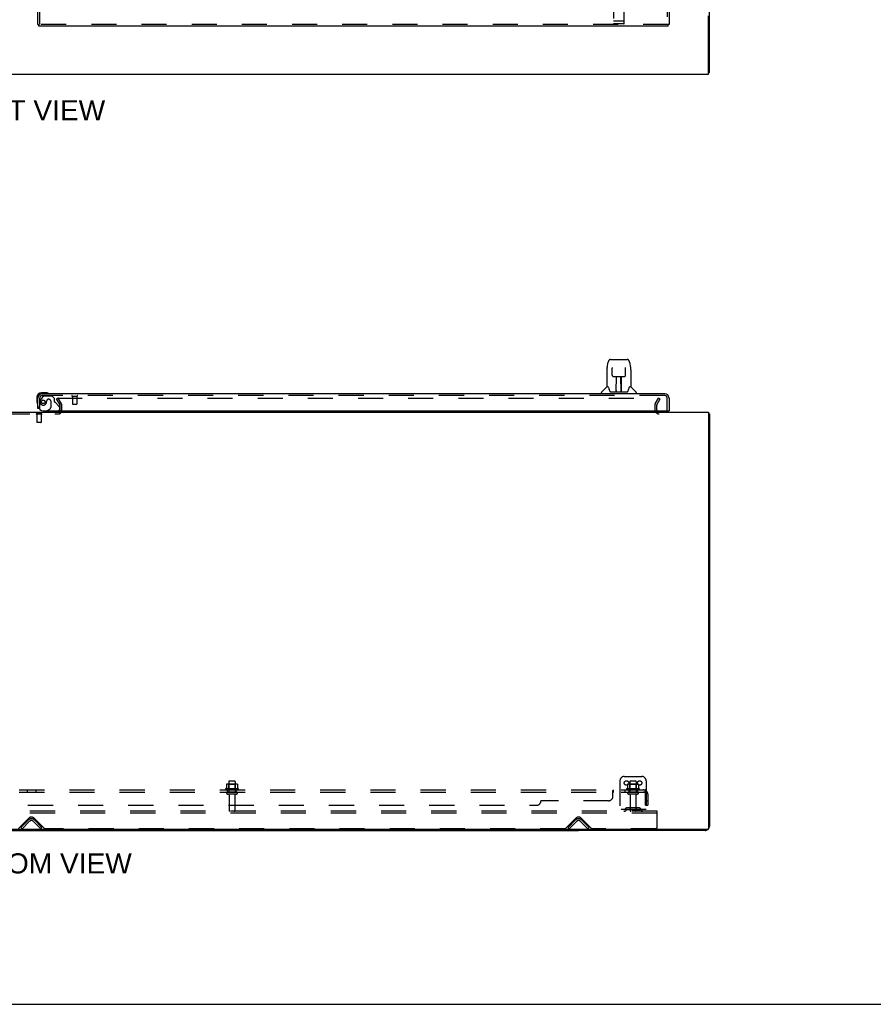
# Model space of a CAD drawing. Header units: inches. Extents: x 0 to 262, y 0 to 169.
# Tile 3 of 74: x 86 to 135, y 0 to 56. Entities that reach past the tile are written whole.
import ezdxf

# ---------------------------------------------------------------- set-up
doc = ezdxf.new("R2010")
doc.units = ezdxf.units.IN
doc.header["$LTSCALE"] = 14.384615
doc.header["$MEASUREMENT"] = 0
doc.linetypes.add('HIDDEN', pattern=[0.2, 0.1, -0.1])
doc.layers.get('0').update_dxf_attribs({"linetype": 'CONTINUOUS'})
for name, color, linetype in [('DEFAULT_2', 8, 'HIDDEN'), ('DIMENSIONS', 7, 'CONTINUOUS'), ('RIGHTHAND_DOOR_ASSEMBLY', 7, 'CONTINUOUS'), ('SUBPANEL', 7, 'CONTINUOUS')]:
    doc.layers.add(name, color=color, linetype=linetype)
doc.styles.get("Standard").update_dxf_attribs({"font": 'arial.ttf'})

msp = doc.modelspace()

# ---------------------------------------------------------------- linework, layer by layer
at = {"color": 3, "linetype": 'Continuous'}
for p, q in [((125.98, 53.462), (125.98, 121.254)), ((125.928, 53.358), (125.928, 56.694)), ((48.282, 53.358), (125.928, 53.358)), ((48.282, 33.967), (125.928, 33.967)), ((125.928, 33.967), (125.928, 10.079)), ((125.98, 33.863), (125.98, 10.214)), ((125.868, 10.019), (48.342, 10.019)), ((125.734, 9.967), (118.48, 9.967))]:
    msp.add_line(p, q, dxfattribs=at)
at = {"color": 7, "linetype": 'Continuous'}
for p, q in [((125.928, 53.462), (125.98, 53.462)), ((125.928, 33.863), (125.98, 33.863)), ((55.73, 9.967), (118.48, 9.967)), ((87.105, 9.967), (87.105, 10.019)), ((118.48, 10.019), (118.48, 9.967)), ((0, 0), (261.538, 0))]:
    msp.add_line(p, q, dxfattribs=at)
at = {"color": 3, "linetype": 'Continuous'}
msp.add_lwpolyline([(125.928, 33.883), (125.928, 33.883), (125.932, 33.882), (125.936, 33.881), (125.941, 33.88), (125.945, 33.879), (125.949, 33.878), (125.952, 33.877), (125.956, 33.877), (125.959, 33.876), (125.962, 33.875), (125.965, 33.874), (125.968, 33.874), (125.971, 33.873), (125.973, 33.872), (125.975, 33.871), (125.977, 33.87), (125.978, 33.868), (125.979, 33.867), (125.979, 33.866), (125.98, 33.865), (125.98, 33.863)], dxfattribs=at)
for centre, radius, start, end in [((123.102, 34.11), 0.142, 206.4775, 270), ((125.734, 10.214), 0.246, 320.5376, 360), ((125.734, 10.214), 0.246, 270, 309.4616), ((125.868, 10.079), 0.06, 270, 360)]:
    msp.add_arc(centre, radius, start, end, dxfattribs=at)
at = {"layer": 'DEFAULT_2', "color": 8, "linetype": 'HIDDEN'}
for p, q in [((88.641, 34.78), (88.55, 34.728)), ((88.747, 34.388), (88.55, 34.728)), ((88.574, 34.78), (123.023, 34.78)), ((88.837, 34.44), (88.641, 34.78)), ((122.873, 34.44), (123.07, 34.78)), ((122.963, 34.388), (123.16, 34.728)), ((123.16, 34.728), (123.07, 34.78)), ((88.751, 34.082), (88.751, 34.371)), ((88.855, 34.082), (88.855, 34.371)), ((122.855, 34.371), (122.855, 34.11)), ((122.959, 34.371), (122.959, 34.11)), ((85.574, 33.863), (88.636, 33.863)), ((87.371, 33.867), (87.371, 33.849)), ((87.708, 33.867), (87.371, 33.867)), ((87.708, 33.849), (87.371, 33.849)), ((87.415, 33.849), (87.415, 33.377)), ((87.425, 33.367), (87.415, 33.377)), ((87.663, 33.377), (87.415, 33.377)), ((87.653, 33.367), (87.425, 33.367)), ((87.653, 33.367), (87.663, 33.377)), ((87.663, 33.849), (87.663, 33.377)), ((87.708, 33.867), (87.708, 33.849)), ((121.105, 13.071), (122.105, 13.071)), ((98.286, 12.611), (98.286, 12.393)), ((98.861, 12.632), (98.349, 12.632)), ((98.422, 12.612), (98.402, 12.632)), ((98.418, 12.766), (98.418, 12.171)), ((98.789, 12.612), (98.422, 12.612)), ((98.422, 12.316), (98.422, 12.612)), ((98.763, 12.796), (98.448, 12.796)), ((98.789, 12.612), (98.809, 12.632)), ((98.789, 12.316), (98.789, 12.612)), ((98.793, 12.766), (98.793, 12.171)), ((98.924, 12.611), (98.924, 12.393)), ((120.855, 12.821), (120.855, 11.071)), ((121.286, 12.611), (121.286, 12.393)), ((121.861, 12.632), (121.349, 12.632)), ((121.422, 12.612), (121.402, 12.632)), ((121.418, 12.766), (121.418, 12.171)), ((121.789, 12.612), (121.422, 12.612)), ((121.422, 12.316), (121.422, 12.612)), ((121.763, 12.796), (121.448, 12.796)), ((121.789, 12.612), (121.809, 12.632)), ((121.789, 12.316), (121.789, 12.612)), ((121.793, 12.766), (121.793, 12.171)), ((121.924, 12.611), (121.924, 12.393)), ((122.355, 12.821), (122.355, 11.071)), ((98.961, 12.366), (98.249, 12.366)), ((98.271, 12.296), (98.939, 12.296)), ((98.863, 12.171), (98.348, 12.171)), ((98.863, 12.061), (98.348, 12.061)), ((98.422, 12.316), (98.402, 12.296)), ((98.789, 12.316), (98.422, 12.316)), ((98.44, 11.999), (98.44, 11.101)), ((98.77, 11.999), (98.77, 11.101)), ((98.789, 12.316), (98.809, 12.296)), ((121.961, 12.366), (121.249, 12.366)), ((121.271, 12.296), (121.939, 12.296)), ((121.863, 12.171), (121.348, 12.171)), ((121.863, 12.061), (121.348, 12.061)), ((121.422, 12.316), (121.402, 12.296)), ((121.789, 12.316), (121.422, 12.316)), ((121.44, 11.999), (121.44, 11.101)), ((121.77, 11.999), (121.77, 11.101)), ((121.789, 12.316), (121.809, 12.296)), ((122.98, 11.071), (51.23, 11.071)), ((122.98, 10.967), (51.23, 10.967)), ((122.355, 11.175), (120.855, 11.175)), ((121.198, 11.244), (121.13, 11.195)), ((121.259, 11.159), (121.191, 11.11)), ((121.946, 11.265), (121.265, 11.265)), ((121.946, 11.161), (121.265, 11.161)), ((121.43, 11.265), (121.43, 11.161)), ((121.78, 11.265), (121.78, 11.161)), ((121.951, 11.159), (122.019, 11.11)), ((122.012, 11.244), (122.08, 11.195)), ((122.98, 10.967), (122.98, 11.071)), ((122.98, 10.134), (122.98, 10.967)), ((86.364, 10.08), (86.972, 10.689)), ((86.501, 10.145), (86.931, 10.574)), ((86.575, 10.071), (87.004, 10.501)), ((87.206, 10.501), (87.635, 10.071)), ((87.238, 10.689), (87.846, 10.08)), ((87.279, 10.574), (87.709, 10.145)), ((117.739, 10.08), (118.347, 10.689)), ((117.876, 10.145), (118.306, 10.574)), ((117.95, 10.071), (118.379, 10.501)), ((118.581, 10.501), (119.01, 10.071)), ((118.613, 10.689), (119.221, 10.08)), ((118.654, 10.574), (119.084, 10.145)), ((86.575, 10.071), (86.501, 10.145)), ((87.635, 10.071), (87.709, 10.145)), ((117.718, 10.071), (87.867, 10.071)), ((117.95, 10.071), (117.876, 10.145)), ((119.01, 10.071), (119.084, 10.145)), ((122.918, 10.071), (119.242, 10.071))]:
    msp.add_line(p, q, dxfattribs=at)
for points in [[(123.023, 34.78), (123.026, 34.78), (123.028, 34.779), (123.03, 34.779), (123.032, 34.778), (123.034, 34.777), (123.036, 34.776), (123.038, 34.775), (123.039, 34.773), (123.041, 34.771), (123.042, 34.77), (123.042, 34.768), (123.043, 34.766), (123.043, 34.764), (123.043, 34.762)], [(123.043, 34.762), (123.043, 34.762), (123.043, 34.76), (123.043, 34.758), (123.042, 34.756), (123.041, 34.755)], [(98.292, 12.62), (98.291, 12.619), (98.289, 12.618), (98.288, 12.617), (98.287, 12.616), (98.287, 12.614), (98.286, 12.612), (98.286, 12.611)], [(98.918, 12.62), (98.919, 12.619), (98.921, 12.618), (98.922, 12.617), (98.923, 12.616), (98.923, 12.614), (98.924, 12.612), (98.924, 12.611)], [(121.292, 12.62), (121.291, 12.619), (121.289, 12.618), (121.288, 12.617), (121.287, 12.616), (121.287, 12.614), (121.286, 12.612), (121.286, 12.611)], [(121.918, 12.62), (121.919, 12.619), (121.921, 12.618), (121.922, 12.617), (121.923, 12.616), (121.923, 12.614), (121.924, 12.612), (121.924, 12.611)], [(98.286, 12.393), (98.286, 12.391), (98.286, 12.39), (98.286, 12.389), (98.285, 12.388), (98.285, 12.388), (98.285, 12.387), (98.284, 12.387), (98.284, 12.386), (98.283, 12.386), (98.283, 12.386), (98.283, 12.385), (98.283, 12.385), (98.282, 12.385), (98.282, 12.385), (98.282, 12.384), (98.281, 12.384), (98.281, 12.384), (98.281, 12.384)], [(98.929, 12.384), (98.929, 12.384), (98.929, 12.384), (98.928, 12.384), (98.928, 12.385), (98.928, 12.385), (98.928, 12.385), (98.927, 12.385), (98.927, 12.386), (98.927, 12.386), (98.926, 12.386), (98.926, 12.387), (98.926, 12.387), (98.925, 12.388), (98.925, 12.388), (98.925, 12.389), (98.924, 12.39), (98.924, 12.391), (98.924, 12.393)], [(121.286, 12.393), (121.286, 12.391), (121.286, 12.39), (121.286, 12.389), (121.285, 12.388), (121.285, 12.388), (121.285, 12.387), (121.284, 12.387), (121.284, 12.386), (121.283, 12.386), (121.283, 12.386), (121.283, 12.385), (121.283, 12.385), (121.282, 12.385), (121.282, 12.385), (121.282, 12.384), (121.281, 12.384), (121.281, 12.384), (121.281, 12.384)], [(121.929, 12.384), (121.929, 12.384), (121.929, 12.384), (121.928, 12.384), (121.928, 12.385), (121.928, 12.385), (121.928, 12.385), (121.927, 12.385), (121.927, 12.386), (121.927, 12.386), (121.926, 12.386), (121.926, 12.387), (121.926, 12.387), (121.925, 12.388), (121.925, 12.388), (121.925, 12.389), (121.924, 12.39), (121.924, 12.391), (121.924, 12.393)]]:
    msp.add_lwpolyline(points, dxfattribs=at)
for centre in [(121.23, 12.696), (121.98, 12.696)]:
    msp.add_circle(centre, 0.128, dxfattribs=at)
for centre, radius, start, end in [((88.636, 34.082), 0.219, 270, 360), ((88.636, 34.082), 0.115, 270, 360), ((88.718, 34.371), 0.033, 0, 30), ((88.718, 34.371), 0.137, 0, 30), ((122.992, 34.371), 0.137, 150, 180), ((123.102, 34.11), 0.246, 180, 270), ((122.992, 34.371), 0.033, 150, 180), ((123.102, 34.11), 0.142, 180, 206.4775), ((121.105, 12.821), 0.25, 90, 180), ((122.105, 12.821), 0.25, 0, 90), ((98.349, 12.491), 0.141, 90, 113.95), ((98.448, 12.766), 0.03, 90, 180), ((98.763, 12.766), 0.03, 0, 90), ((98.861, 12.491), 0.141, 66.05, 90), ((121.349, 12.491), 0.141, 90, 113.95), ((121.448, 12.766), 0.03, 90, 180), ((121.763, 12.766), 0.03, 0, 90), ((121.861, 12.491), 0.141, 66.05, 90), ((98.271, 12.335), 0.0384, 124.4497, 270), ((98.605, 11.766), 0.698, 117.6814, 120.6631), ((98.348, 12.116), 0.055, 90, 270), ((98.378, 11.999), 0.0625, 0, 90), ((98.833, 11.999), 0.0625, 90, 180), ((98.863, 12.116), 0.055, 270, 90), ((98.605, 11.766), 0.698, 59.3369, 62.3186), ((98.939, 12.335), 0.0384, 270, 55.5503), ((121.271, 12.335), 0.0384, 124.4497, 270), ((121.605, 11.766), 0.698, 117.6814, 120.6631), ((121.348, 12.116), 0.055, 90, 270), ((121.378, 11.999), 0.0625, 0, 90), ((121.833, 11.999), 0.0625, 90, 180), ((121.863, 12.116), 0.055, 270, 90), ((121.605, 11.766), 0.698, 59.3369, 62.3186), ((121.939, 12.335), 0.0384, 270, 55.5503), ((87.105, 10.556), 0.188, 45, 135), ((98.47, 11.101), 0.03, 180, 270), ((98.74, 11.101), 0.03, 270, 360), ((118.48, 10.556), 0.188, 45, 135), ((121.069, 11.279), 0.104, 270, 305.7539), ((121.069, 11.279), 0.208, 270, 305.7539), ((121.265, 11.151), 0.114, 90, 125.7539), ((121.265, 11.151), 0.01, 90, 125.7539), ((121.47, 11.101), 0.03, 180, 270), ((121.74, 11.101), 0.03, 270, 360), ((121.946, 11.151), 0.114, 54.2461, 90), ((121.946, 11.151), 0.01, 54.2461, 90), ((122.141, 11.279), 0.208, 234.2461, 270), ((122.141, 11.279), 0.104, 234.2461, 270), ((87.105, 10.4), 0.246, 45, 135), ((87.105, 10.4), 0.142, 45, 135), ((118.48, 10.4), 0.246, 45, 135), ((118.48, 10.4), 0.142, 45, 135), ((87.867, 10.101), 0.03, 225, 270), ((117.718, 10.101), 0.03, 270, 315), ((119.242, 10.101), 0.03, 225, 270), ((122.918, 10.134), 0.0625, 270, 360)]:
    msp.add_arc(centre, radius, start, end, dxfattribs=at)
at = {"layer": 'RIGHTHAND_DOOR_ASSEMBLY', "color": 8, "linetype": 'HIDDEN'}
for p, q in [((123.564, 118.504), (123.564, 56.212)), ((87.584, 56.212), (87.584, 60.763)), ((120.48, 57.996), (120.48, 56.271)), ((121.105, 56.271), (121.105, 57.996)), ((123.626, 56.212), (87.522, 56.212)), ((120.498, 56.399), (120.497, 56.399)), ((120.499, 56.399), (120.498, 56.399)), ((120.5, 56.399), (120.499, 56.399)), ((120.499, 56.399), (120.499, 56.399)), ((120.501, 56.399), (120.5, 56.399)), ((120.502, 56.399), (120.501, 56.399)), ((120.503, 56.399), (120.502, 56.399)), ((120.504, 56.399), (120.503, 56.399)), ((120.503, 56.399), (120.503, 56.399)), ((120.505, 56.399), (120.504, 56.399)), ((120.506, 56.399), (120.505, 56.399)), ((120.508, 56.399), (120.507, 56.399)), ((120.509, 56.399), (120.508, 56.399)), ((120.51, 56.399), (120.509, 56.399)), ((121.075, 56.399), (120.51, 56.399)), ((121.075, 56.241), (120.51, 56.241)), ((121.075, 56.399), (121.076, 56.399)), ((121.076, 56.399), (121.077, 56.399)), ((121.077, 56.399), (121.078, 56.399)), ((121.078, 56.399), (121.079, 56.399)), ((121.078, 56.399), (121.078, 56.399)), ((121.079, 56.399), (121.08, 56.399)), ((121.08, 56.399), (121.081, 56.399)), ((121.081, 56.399), (121.082, 56.399)), ((121.082, 56.399), (121.083, 56.399)), ((121.083, 56.399), (121.083, 56.399)), ((121.085, 56.399), (121.086, 56.399)), ((121.085, 56.399), (121.085, 56.399)), ((121.086, 56.399), (121.087, 56.399)), ((121.087, 56.399), (121.088, 56.399)), ((121.088, 56.399), (121.089, 56.4)), ((121.088, 56.399), (121.088, 56.399)), ((87.584, 34.171), (87.584, 34.779)), ((87.76, 34.867), (87.659, 34.722)), ((123.421, 34.921), (87.727, 34.921)), ((87.825, 34.9), (88.276, 34.9)), ((87.981, 34.61), (87.981, 34.622)), ((88.112, 34.708), (88.079, 34.708)), ((88.21, 34.61), (88.21, 34.231)), ((88.402, 34.774), (88.276, 34.9)), ((88.402, 34.774), (88.402, 34.595)), ((88.461, 34.537), (88.68, 34.317)), ((89.442, 34.878), (89.726, 34.878)), ((89.46, 34.878), (89.46, 34.431)), ((89.708, 34.878), (89.708, 34.431)), ((123.564, 34.046), (123.564, 34.779)), ((87.584, 34.171), (87.556, 34.171)), ((88.552, 33.967), (87.922, 33.967)), ((87.991, 34.046), (88.16, 34.144)), ((88.709, 34.247), (88.709, 34.124)), ((89.47, 34.421), (89.698, 34.421))]:
    msp.add_line(p, q, dxfattribs=at)
at = {"layer": 'RIGHTHAND_DOOR_ASSEMBLY', "color": 3, "linetype": 'Continuous'}
for p, q in [((123.668, 118.504), (123.668, 56.212)), ((87.48, 56.212), (87.48, 60.608)), ((123.626, 56.108), (87.522, 56.108)), ((123.421, 35.025), (87.727, 35.025)), ((87.48, 34.171), (87.48, 34.779)), ((123.668, 34.779), (123.668, 34.046)), ((87.772, 34.046), (123.606, 34.046))]:
    msp.add_line(p, q, dxfattribs=at)
at = {"layer": 'RIGHTHAND_DOOR_ASSEMBLY', "color": 7, "linetype": 'Continuous'}
for p, q in [((87.48, 56.212), (87.522, 56.212)), ((87.522, 56.108), (87.522, 56.212)), ((123.668, 56.212), (123.626, 56.212)), ((123.626, 56.108), (123.626, 56.212)), ((120.119, 36.534), (120.184, 36.839)), ((120.308, 36.994), (121.192, 36.994)), ((120.394, 36.994), (120.393, 36.994)), ((121.192, 36.994), (121.277, 36.994)), ((121.401, 36.839), (121.466, 36.534)), ((120.104, 36.391), (120.104, 35.419)), ((120.405, 36.519), (120.405, 36.516)), ((120.405, 36.516), (120.405, 36.513)), ((120.405, 36.513), (120.405, 36.509)), ((120.405, 36.509), (120.405, 36.501)), ((120.405, 36.501), (120.405, 36.496)), ((120.407, 36.37), (120.405, 36.496)), ((120.412, 36.087), (120.407, 36.37)), ((121.173, 36.087), (121.18, 36.5)), ((121.18, 36.509), (121.18, 36.513)), ((121.18, 36.5), (121.18, 36.509)), ((121.472, 36.504), (121.466, 36.534)), ((121.482, 36.39), (121.482, 35.419)), ((120.412, 36.087), (120.414, 36.074)), ((120.493, 36.009), (120.613, 36.009)), ((120.643, 35.163), (120.658, 36.01)), ((120.649, 36.01), (120.937, 36.01)), ((120.651, 35.594), (120.651, 36.01)), ((120.657, 35.954), (120.651, 35.954)), ((120.654, 35.785), (120.651, 35.785)), ((120.654, 35.773), (120.651, 35.773)), ((120.919, 35.143), (120.903, 36.01)), ((120.904, 35.954), (120.934, 35.954)), ((120.934, 35.785), (120.907, 35.785)), ((120.934, 35.773), (120.908, 35.773)), ((120.909, 36.01), (120.909, 35.954)), ((120.934, 35.143), (120.934, 36.01)), ((120.972, 36.009), (121.092, 36.009)), ((87.939, 35.085), (87.683, 35.085)), ((87.727, 35.025), (87.683, 35.025)), ((87.977, 35.082), (87.939, 35.085)), ((119.789, 35.025), (119.789, 35.088)), ((120.098, 35.413), (119.8, 35.115)), ((120.177, 35.419), (120.104, 35.419)), ((120.173, 35.419), (120.179, 35.408)), ((120.239, 35.254), (120.254, 35.207)), ((120.254, 35.207), (120.257, 35.198)), ((120.307, 35.143), (121.278, 35.143)), ((120.644, 35.215), (120.644, 35.189)), ((120.651, 35.143), (120.651, 35.148)), ((120.912, 35.545), (120.934, 35.545)), ((120.934, 35.541), (120.912, 35.541)), ((120.918, 35.189), (120.917, 35.215)), ((121.328, 35.198), (121.331, 35.207)), ((121.406, 35.408), (121.411, 35.417)), ((121.482, 35.419), (121.408, 35.419)), ((121.487, 35.413), (121.785, 35.115)), ((121.796, 35.025), (121.796, 35.088)), ((87.42, 34.822), (87.42, 34.566)), ((87.42, 34.566), (87.423, 34.528)), ((87.48, 34.822), (87.48, 34.779)), ((87.556, 34.171), (87.48, 34.171)), ((87.991, 34.046), (87.922, 34.006)), ((87.922, 33.967), (87.922, 34.006)), ((123.606, 34.046), (123.668, 34.046))]:
    msp.add_line(p, q, dxfattribs=at)
at = {"layer": 'RIGHTHAND_DOOR_ASSEMBLY', "color": 8, "linetype": 'HIDDEN'}
for points in [[(120.497, 56.399), (120.496, 56.399), (120.496, 56.4), (120.496, 56.4), (120.495, 56.4), (120.495, 56.4), (120.494, 56.4), (120.494, 56.4), (120.494, 56.4), (120.493, 56.4), (120.493, 56.4), (120.493, 56.4), (120.492, 56.4), (120.492, 56.4), (120.492, 56.4), (120.491, 56.4), (120.491, 56.4), (120.491, 56.4), (120.49, 56.4), (120.49, 56.401), (120.49, 56.401), (120.489, 56.401), (120.489, 56.401), (120.489, 56.401), (120.489, 56.401), (120.488, 56.401), (120.488, 56.401), (120.488, 56.401), (120.487, 56.401), (120.487, 56.401), (120.487, 56.401), (120.487, 56.401), (120.486, 56.402), (120.486, 56.402), (120.486, 56.402), (120.486, 56.402), (120.485, 56.402), (120.485, 56.402), (120.485, 56.402), (120.485, 56.402), (120.484, 56.402), (120.484, 56.402), (120.484, 56.402), (120.484, 56.402), (120.484, 56.403), (120.483, 56.403), (120.483, 56.403), (120.483, 56.403), (120.483, 56.403), (120.483, 56.403), (120.482, 56.403), (120.482, 56.403), (120.482, 56.403), (120.482, 56.403), (120.482, 56.404), (120.482, 56.404), (120.482, 56.404), (120.481, 56.404), (120.481, 56.404), (120.481, 56.404), (120.481, 56.404), (120.481, 56.404), (120.481, 56.404), (120.481, 56.404), (120.481, 56.405), (120.481, 56.405), (120.481, 56.405), (120.48, 56.405), (120.48, 56.405), (120.48, 56.405), (120.48, 56.405), (120.48, 56.405), (120.48, 56.405), (120.48, 56.405), (120.48, 56.406), (120.48, 56.406), (120.48, 56.406), (120.48, 56.406), (120.48, 56.406), (120.48, 56.406)], [(120.507, 56.399), (120.506, 56.399), (120.506, 56.399)], [(121.083, 56.399), (121.084, 56.399), (121.085, 56.399)], [(121.089, 56.4), (121.09, 56.4), (121.09, 56.4), (121.09, 56.4), (121.091, 56.4), (121.091, 56.4), (121.091, 56.4), (121.092, 56.4), (121.092, 56.4), (121.092, 56.4), (121.093, 56.4), (121.093, 56.4), (121.093, 56.4), (121.094, 56.4), (121.094, 56.4), (121.094, 56.4), (121.095, 56.4), (121.095, 56.401), (121.095, 56.401), (121.096, 56.401), (121.096, 56.401), (121.096, 56.401), (121.097, 56.401), (121.097, 56.401), (121.097, 56.401), (121.097, 56.401), (121.098, 56.401), (121.098, 56.401), (121.098, 56.401), (121.098, 56.401), (121.099, 56.402), (121.099, 56.402), (121.099, 56.402), (121.1, 56.402), (121.1, 56.402), (121.1, 56.402), (121.1, 56.402), (121.1, 56.402), (121.101, 56.402), (121.101, 56.402), (121.101, 56.402), (121.101, 56.402), (121.102, 56.403), (121.102, 56.403), (121.102, 56.403), (121.102, 56.403), (121.102, 56.403), (121.102, 56.403), (121.103, 56.403), (121.103, 56.403), (121.103, 56.403), (121.103, 56.403), (121.103, 56.404), (121.103, 56.404), (121.103, 56.404), (121.104, 56.404), (121.104, 56.404), (121.104, 56.404), (121.104, 56.404), (121.104, 56.404), (121.104, 56.404), (121.104, 56.404), (121.104, 56.405), (121.104, 56.405), (121.105, 56.405), (121.105, 56.405), (121.105, 56.405), (121.105, 56.405), (121.105, 56.405), (121.105, 56.405), (121.105, 56.405), (121.105, 56.405), (121.105, 56.406), (121.105, 56.406), (121.105, 56.406), (121.105, 56.406), (121.105, 56.406), (121.105, 56.406)]]:
    msp.add_lwpolyline(points, dxfattribs=at)
at = {"layer": 'RIGHTHAND_DOOR_ASSEMBLY', "color": 7, "linetype": 'Continuous'}
for points in [[(120.308, 36.994), (120.304, 36.994), (120.291, 36.992), (120.278, 36.989), (120.266, 36.984), (120.254, 36.977), (120.244, 36.969), (120.235, 36.96), (120.227, 36.95), (120.22, 36.94), (120.213, 36.928), (120.207, 36.916), (120.202, 36.902), (120.196, 36.887), (120.191, 36.871), (120.187, 36.852), (120.184, 36.839)], [(121.401, 36.839), (121.398, 36.852), (121.394, 36.871), (121.389, 36.888), (121.383, 36.903), (121.378, 36.916), (121.372, 36.929), (121.365, 36.94), (121.358, 36.951), (121.35, 36.96), (121.34, 36.969), (121.33, 36.977), (121.319, 36.984), (121.306, 36.989), (121.293, 36.992), (121.28, 36.994), (121.277, 36.994)], [(120.119, 36.534), (120.113, 36.503), (120.107, 36.463), (120.104, 36.423), (120.104, 36.391)], [(120.404, 36.522), (120.404, 36.522), (120.404, 36.523), (120.404, 36.522), (120.404, 36.522), (120.404, 36.521), (120.404, 36.52), (120.405, 36.519)], [(121.18, 36.513), (121.18, 36.517), (121.181, 36.518), (121.181, 36.52), (121.181, 36.521), (121.181, 36.522), (121.181, 36.522), (121.181, 36.523)], [(121.482, 36.39), (121.481, 36.424), (121.478, 36.464), (121.472, 36.504)], [(120.414, 36.074), (120.417, 36.062), (120.422, 36.05), (120.43, 36.039), (120.438, 36.03), (120.448, 36.022), (120.459, 36.016), (120.471, 36.012), (120.483, 36.01), (120.492, 36.009)], [(120.613, 36.009), (120.617, 36.009), (120.625, 36.01), (120.633, 36.01)], [(120.633, 36.01), (120.642, 36.01), (120.649, 36.01)], [(120.937, 36.01), (120.945, 36.01), (120.953, 36.01)], [(120.953, 36.01), (120.961, 36.01), (120.969, 36.009), (120.972, 36.009)], [(121.093, 36.009), (121.104, 36.01), (121.115, 36.013), (121.127, 36.017), (121.138, 36.023), (121.148, 36.031), (121.156, 36.04), (121.163, 36.051), (121.168, 36.063), (121.172, 36.075), (121.173, 36.087)], [(120.179, 35.408), (120.193, 35.38), (120.208, 35.345), (120.223, 35.302), (120.239, 35.254)], [(120.257, 35.198), (120.262, 35.186), (120.266, 35.175), (120.271, 35.166)], [(120.271, 35.166), (120.277, 35.159), (120.283, 35.153), (120.289, 35.148), (120.296, 35.145), (120.304, 35.143), (120.307, 35.143)], [(121.279, 35.143), (121.281, 35.143), (121.288, 35.145), (121.296, 35.148), (121.302, 35.153), (121.308, 35.159), (121.313, 35.166)], [(121.313, 35.166), (121.318, 35.175), (121.323, 35.185), (121.328, 35.198)], [(121.331, 35.207), (121.345, 35.253), (121.361, 35.3), (121.377, 35.343), (121.392, 35.379), (121.406, 35.408)]]:
    msp.add_lwpolyline(points, dxfattribs=at)
at = {"layer": 'RIGHTHAND_DOOR_ASSEMBLY', "color": 8, "linetype": 'HIDDEN'}
msp.add_circle((87.784, 34.558), 0.101, dxfattribs=at)
for centre, radius, start, end in [((120.51, 56.271), 0.03, 180, 270), ((121.075, 56.271), 0.03, 270, 360), ((87.727, 34.779), 0.142, 90, 180), ((87.784, 34.558), 0.187, 163.1561, 342.1518), ((87.974, 34.501), 0.386, 144.9, 163.1561), ((87.825, 34.821), 0.079, 90, 144.9), ((87.588, 34.622), 0.393, 342.0702, 358.3395), ((88.079, 34.61), 0.098, 90, 180), ((88.112, 34.61), 0.098, 0, 90), ((88.441, 34.595), 0.039, 180, 248.3904), ((88.39, 34.466), 0.1, 45, 68.3904), ((89.442, 34.9), 0.0215, 90, 270), ((89.726, 34.9), 0.0215, 270, 90), ((123.421, 34.779), 0.142, 0, 90), ((88.11, 34.231), 0.1, 300.092, 360), ((88.552, 34.124), 0.157, 280.1104, 291.3822), ((88.609, 34.247), 0.1, 0, 45), ((88.552, 34.124), 0.157, 330.1697, 360), ((89.47, 34.431), 0.01, 180, 270), ((89.698, 34.431), 0.01, 270, 360)]:
    msp.add_arc(centre, radius, start, end, dxfattribs=at)
at = {"layer": 'RIGHTHAND_DOOR_ASSEMBLY', "color": 7, "linetype": 'Continuous'}
for centre, radius, start, end in [((87.683, 34.822), 0.263, 90, 180), ((87.683, 34.822), 0.203, 90, 180), ((87.939, 34.835), 0.25, 59.1101, 90), ((88.06, 35.04), 0.015, 270, 353.6204), ((88.06, 35.037), 0.015, 6.3796, 59.1101), ((119.828, 35.088), 0.0394, 135, 180), ((120.112, 35.399), 0.0197, 97.5, 135), ((120.663, 35.163), 0.0197, 179, 270), ((120.663, 35.163), 0.0197, 260.739, 269.9232), ((120.898, 35.163), 0.0197, 270, 1), ((120.898, 35.163), 0.0197, 270.0771, 272.6469), ((121.473, 35.399), 0.0197, 45, 82.5), ((121.757, 35.088), 0.0394, 0, 45), ((87.67, 34.566), 0.25, 180, 210.8899), ((87.468, 34.445), 0.015, 210.8899, 263.6204), ((87.465, 34.445), 0.015, 276.3796, 360), ((88.552, 34.124), 0.157, 270, 280.1104), ((88.552, 34.124), 0.157, 291.3822, 330.1697)]:
    msp.add_arc(centre, radius, start, end, dxfattribs=at)
at = {"layer": 'RIGHTHAND_DOOR_ASSEMBLY', "color": 3, "linetype": 'Continuous'}
for centre, radius, start, end in [((87.727, 34.779), 0.246, 90, 180), ((123.421, 34.779), 0.246, 0, 90), ((87.772, 34.296), 0.25, 180, 270), ((123.606, 34.066), 0.02, 270, 360)]:
    msp.add_arc(centre, radius, start, end, dxfattribs=at)
at = {"layer": 'RIGHTHAND_DOOR_ASSEMBLY', "color": 7, "linetype": 'Continuous'}
for centre, start_param, end_param in [((120.643, 35.183), -2.940151, -2.835574), ((120.919, 35.183), -3.447611, -3.141593)]:
    msp.add_ellipse(centre, major_axis=(0, 0.0394), ratio=1, start_param=start_param, end_param=end_param, dxfattribs=at)
at = {"layer": 'SUBPANEL', "color": 8, "linetype": 'HIDDEN'}
for p, q in [((51.886, 12.296), (122.324, 12.296)), ((51.886, 12.171), (122.324, 12.171)), ((86.855, 12.296), (86.855, 12.171)), ((87.355, 12.296), (87.355, 12.171)), ((98.355, 12.171), (98.355, 12.296)), ((98.855, 12.171), (98.855, 12.296)), ((120.449, 11.921), (120.449, 12.242)), ((120.459, 12.261), (120.462, 12.269)), ((120.479, 12.295), (120.481, 12.296)), ((120.483, 12.296), (120.484, 12.296)), ((120.484, 12.171), (120.484, 12.296)), ((120.846, 12.296), (120.846, 12.171)), ((121.127, 12.296), (121.127, 12.171)), ((121.355, 12.296), (121.355, 12.171)), ((121.855, 12.296), (121.855, 12.171)), ((122.362, 12.242), (122.283, 12.146)), ((122.324, 12.171), (122.324, 12.296)), ((122.324, 12.231), (122.324, 12.231)), ((122.324, 11.421), (122.324, 12.059)), ((122.449, 12.059), (122.449, 11.421)), ((58.136, 11.421), (116.074, 11.421)), ((120.199, 11.671), (116.324, 11.671)), ((122.324, 11.671), (122.449, 11.671)), ((122.324, 11.421), (122.449, 11.421))]:
    msp.add_line(p, q, dxfattribs=at)
for points in [[(120.449, 12.242), (120.451, 12.245), (120.452, 12.247)], [(120.449, 12.146), (120.451, 12.145), (120.452, 12.145), (120.454, 12.145), (120.456, 12.145), (120.457, 12.146), (120.459, 12.147), (120.46, 12.148), (120.462, 12.149), (120.463, 12.15), (120.465, 12.152), (120.466, 12.153), (120.467, 12.155), (120.469, 12.157), (120.471, 12.161)], [(120.449, 12.146), (120.451, 12.145), (120.452, 12.145), (120.454, 12.145), (120.456, 12.145), (120.457, 12.146), (120.459, 12.147), (120.46, 12.148), (120.462, 12.149), (120.463, 12.15), (120.465, 12.152), (120.466, 12.153)], [(120.451, 12.245), (120.452, 12.247), (120.454, 12.25)], [(120.454, 12.25), (120.456, 12.254), (120.457, 12.258), (120.459, 12.261)], [(120.462, 12.269), (120.464, 12.273), (120.466, 12.277)], [(120.466, 12.277), (120.467, 12.28), (120.469, 12.284), (120.471, 12.287), (120.473, 12.29), (120.475, 12.292), (120.477, 12.294)], [(120.471, 12.287), (120.473, 12.29), (120.475, 12.292), (120.477, 12.294), (120.479, 12.295), (120.481, 12.296), (120.483, 12.296), (120.484, 12.296)], [(120.471, 12.161), (120.473, 12.162), (120.474, 12.164), (120.475, 12.166), (120.477, 12.168), (120.478, 12.169), (120.48, 12.17), (120.481, 12.171), (120.483, 12.171), (120.484, 12.171)], [(120.474, 12.164), (120.475, 12.166), (120.477, 12.168), (120.478, 12.169), (120.48, 12.17), (120.481, 12.171), (120.483, 12.171), (120.484, 12.171)], [(122.283, 12.146), (122.284, 12.145), (122.284, 12.145), (122.285, 12.145), (122.286, 12.145), (122.287, 12.146), (122.288, 12.147), (122.29, 12.148), (122.291, 12.149), (122.293, 12.15), (122.295, 12.152), (122.296, 12.153), (122.3, 12.157)], [(122.3, 12.157), (122.302, 12.159), (122.304, 12.161), (122.307, 12.162), (122.309, 12.164), (122.311, 12.166), (122.314, 12.168), (122.316, 12.169), (122.318, 12.17), (122.32, 12.171), (122.322, 12.171), (122.324, 12.171)], [(122.324, 12.231), (122.324, 12.231), (122.324, 12.231), (122.324, 12.23), (122.324, 12.23), (122.324, 12.229), (122.324, 12.229), (122.323, 12.228), (122.323, 12.227), (122.323, 12.227), (122.323, 12.226), (122.323, 12.225), (122.323, 12.224), (122.323, 12.224), (122.323, 12.223), (122.322, 12.222), (122.322, 12.221), (122.322, 12.221), (122.322, 12.22), (122.322, 12.219), (122.322, 12.218), (122.321, 12.218), (122.321, 12.217), (122.321, 12.216), (122.321, 12.215), (122.32, 12.214), (122.32, 12.213), (122.32, 12.212), (122.32, 12.212), (122.32, 12.211), (122.319, 12.21), (122.319, 12.209), (122.319, 12.208), (122.318, 12.207), (122.318, 12.206), (122.318, 12.205), (122.318, 12.204), (122.317, 12.203), (122.317, 12.202), (122.317, 12.201), (122.316, 12.2), (122.316, 12.199), (122.315, 12.198), (122.315, 12.197), (122.315, 12.196), (122.314, 12.195), (122.314, 12.194), (122.313, 12.193), (122.313, 12.192), (122.313, 12.191), (122.312, 12.19), (122.312, 12.189), (122.311, 12.188), (122.311, 12.187), (122.311, 12.186), (122.31, 12.185), (122.31, 12.184), (122.309, 12.183), (122.309, 12.182), (122.308, 12.181), (122.308, 12.18), (122.308, 12.18), (122.307, 12.179), (122.307, 12.178), (122.306, 12.177), (122.306, 12.176), (122.306, 12.176), (122.305, 12.175), (122.305, 12.174), (122.304, 12.173), (122.304, 12.173), (122.304, 12.172), (122.303, 12.171), (122.303, 12.171), (122.303, 12.17), (122.302, 12.169), (122.302, 12.169), (122.302, 12.168), (122.301, 12.168), (122.301, 12.168), (122.301, 12.167)], [(122.301, 12.167), (122.301, 12.167), (122.301, 12.167), (122.301, 12.167), (122.301, 12.167), (122.301, 12.167), (122.301, 12.168), (122.301, 12.168), (122.302, 12.168), (122.302, 12.169), (122.302, 12.169), (122.303, 12.17), (122.303, 12.17), (122.304, 12.171)], [(122.348, 12.265), (122.344, 12.273), (122.342, 12.277), (122.341, 12.28), (122.339, 12.284), (122.337, 12.287), (122.335, 12.29), (122.333, 12.292), (122.331, 12.294), (122.329, 12.295), (122.327, 12.296), (122.325, 12.296), (122.324, 12.296)], [(122.324, 12.228), (122.324, 12.228), (122.324, 12.229), (122.324, 12.229), (122.324, 12.23), (122.324, 12.23), (122.324, 12.231), (122.324, 12.231), (122.324, 12.231)], [(122.362, 12.242), (122.36, 12.245), (122.358, 12.247), (122.355, 12.25), (122.353, 12.254), (122.351, 12.258), (122.349, 12.261), (122.348, 12.265)]]:
    msp.add_lwpolyline(points, dxfattribs=at)
for centre, radius, start, end in [((120.199, 11.921), 0.25, 270, 360), ((122.212, 12.059), 0.237, 0, 90), ((122.212, 12.059), 0.112, 0, 90), ((116.074, 11.671), 0.25, 270, 360)]:
    msp.add_arc(centre, radius, start, end, dxfattribs=at)

# ---------------------------------------------------------------- texts
at = {"layer": 'DIMENSIONS', "color": 2, "linetype": 'Continuous', "attachment_point": 2, "line_spacing_factor": 0.9}
for s, insert, char_height, width in [('FRONT VIEW', (86.277, 51.861), 1.1538, 10.09723), ('BOTTOM VIEW', (87.131, 8.661), 1.15385, 11.43552)]:
    msp.add_mtext(s, dxfattribs=dict(at, insert=insert, char_height=char_height, width=width))

doc.saveas('drawing.dxf')
